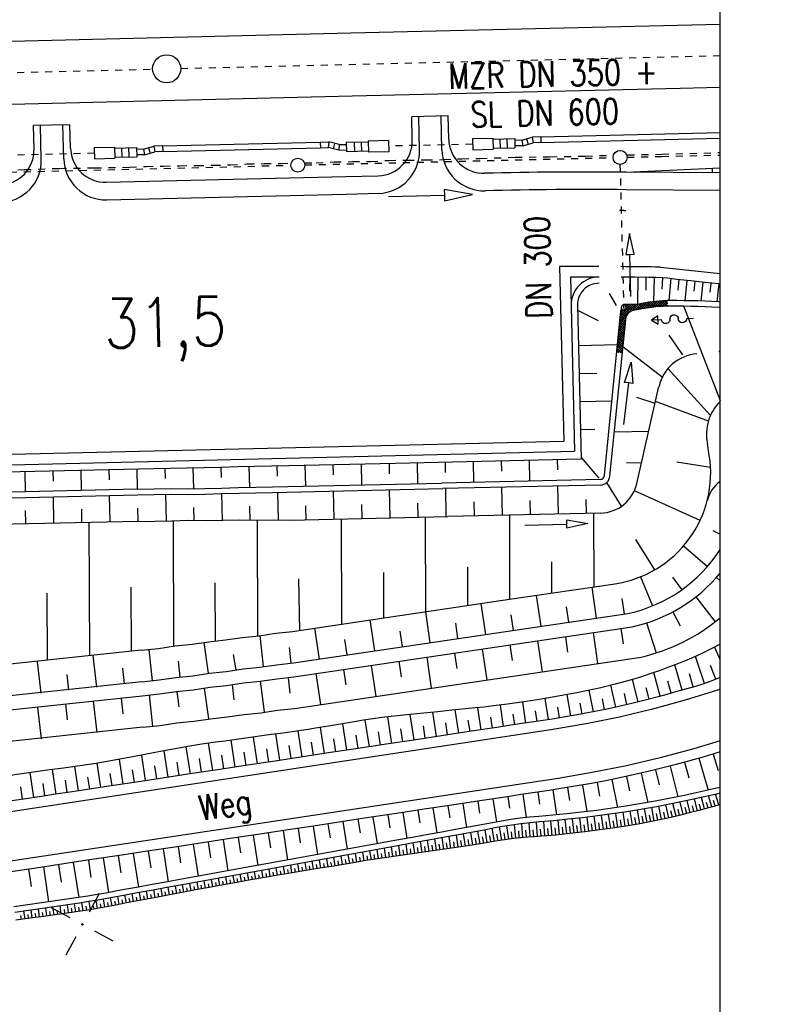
# Model space of a CAD drawing. Extents: x 0 to 1135, y 0 to 420.
# Tile 45 of 80: x 900 to 955, y 100 to 170. Entities that reach past the tile are written whole.
import ezdxf

# ---------------------------------------------------------------- set-up
doc = ezdxf.new("R2010")
doc.units = 0
doc.header["$LTSCALE"] = 2
doc.header["$MEASUREMENT"] = 0
for name, pattern in [('ACAD_ISO03W100', [0.5, 0.25, -0.25]), ('ACAD_ISO05W100', [0.5, 0.25, -0.25]), ('ACAD_ISO10W100W', [0.5, 0.25, -0.25]), ('AUSGEZOGEN', [0]), ('STRICHLINIEX2', [0.5, 0.25, -0.25])]:
    doc.linetypes.add(name, pattern=pattern)
doc.layers.get('0').update_dxf_attribs({"color": 8, "linetype": 'AUSGEZOGEN'})
for name, color, linetype in [('Bahnachse', 7, 'CONTINUOUS'), ('Böschungen', 15, 'CONTINUOUS'), ('Durchlaesse', 15, 'CONTINUOUS'), ('Gleisachsen', 7, 'CONTINUOUS'), ('Kabelanlagen', 15, 'CONTINUOUS'), ('MULDE', 8, 'AUSGEZOGEN'), ('NETZ', 250, 'AUSGEZOGEN'), ('RAHMEN', 250, 'AUSGEZOGEN'), ('SCHRIFT', 8, 'AUSGEZOGEN'), ('Tiefenentwaesserung_und_Sammell', 15, 'CONTINUOUS'), ('Wege', 15, 'CONTINUOUS')]:
    doc.layers.add(name, color=color, linetype=linetype)
doc.styles.add('ROMANS', font='romans.shx', dxfattribs={"width": 0.8})

# ---------------------------------------------------------------- blocks, each defined once
blk = doc.blocks.new('IKR')
at = {"color": 0}
for p, q in [((0, 1), (0, 2.5)), ((-2.5, 0), (-1, 0)), ((1, 0), (2.5, 0)), ((0, -2.5), (0, -1))]:
    blk.add_line(p, q, dxfattribs=at)
blk.add_circle((0, 0), 0.05, dxfattribs=at)
blk.add_point((0, 0), dxfattribs=at)
blk = doc.blocks.new('*X46')
at = {"color": 0, "linetype": 'ByBlock'}
for p, q in [((-228081, 857016), (-226927, 858171)), ((-228057, 857210), (-227093, 858175)), ((-228033, 857404), (-227259, 858178)), ((-228009, 857598), (-227849, 857758)), ((-227605, 857382), (-227986, 857763)), ((-227977, 857799), (-227920, 857856)), ((-227926, 857873), (-227954, 857901)), ((-227535, 857483), (-227792, 857739)), ((-227761, 858185), (-227758, 858189)), ((-227250, 857706), (-227732, 858188)), ((-227453, 857570), (-227685, 857802)), ((-227672, 858105), (-227591, 858185)), ((-227358, 857645), (-227641, 857928)), ((-227639, 857968), (-227425, 858182)), ((-227126, 857752), (-227558, 858185)), ((-226984, 857779), (-227385, 858181)), ((-226834, 857800), (-227212, 858177)), ((-227201, 857727), (-226747, 858181)), ((-226685, 857820), (-227038, 858174)), ((-226978, 857780), (-226521, 858237)), ((-226535, 857840), (-226865, 858170)), ((-226782, 857807), (-226324, 858265)), ((-226384, 857859), (-226715, 858189)), ((-226586, 857833), (-226130, 858289)), ((-226233, 857878), (-226578, 858223)), ((-226083, 857897), (-226437, 858251)), ((-226391, 857858), (-225937, 858312)), ((-225931, 857915), (-226286, 858269)), ((-226197, 857882), (-225746, 858333)), ((-225778, 857932), (-226135, 858288)), ((-226003, 857906), (-225555, 858355)), ((-225625, 857948), (-225984, 858307)), ((-225471, 857964), (-225831, 858324)), ((-225812, 857928), (-225370, 858370)), ((-225312, 857975), (-225678, 858341)), ((-225622, 857949), (-225188, 858382)), ((-225153, 857986), (-225526, 858358)), ((-225434, 857967), (-225006, 858395)), ((-224994, 857996), (-225368, 858370)), ((-225252, 857979), (-224833, 858398)), ((-224826, 857998), (-225209, 858381)), ((-225070, 857991), (-224667, 858394)), ((-224658, 857999), (-225050, 858392)), ((-224894, 857997), (-224650, 858241)), ((-224644, 858156), (-224886, 858397)), ((-224723, 857999), (-224641, 858081)), ((-224660, 858341), (-224718, 858399)), ((-228130, 856629), (-227669, 857089)), ((-228106, 856823), (-227645, 857283)), ((-227705, 856804), (-228063, 857162)), ((-227686, 856954), (-228044, 857313)), ((-227667, 857105), (-228026, 857464)), ((-227648, 857256), (-228007, 857615)), ((-228202, 856047), (-227742, 856507)), ((-228178, 856241), (-227718, 856701)), ((-227799, 856049), (-228157, 856408)), ((-228154, 856435), (-227693, 856895)), ((-227780, 856200), (-228139, 856558)), ((-227761, 856351), (-228120, 856709)), ((-227742, 856502), (-228101, 856860)), ((-227724, 856653), (-228082, 857011)), ((-228299, 855271), (-227839, 855732)), ((-228275, 855465), (-227814, 855926)), ((-227893, 855295), (-228252, 855653)), ((-228251, 855659), (-227790, 856120)), ((-227874, 855446), (-228233, 855804)), ((-228227, 855853), (-227766, 856314)), ((-227855, 855597), (-228214, 855955)), ((-227837, 855747), (-228195, 856106)), ((-227818, 855898), (-228176, 856257)), ((-228348, 854883), (-227887, 855344)), ((-228026, 854748), (-228327, 855050)), ((-228323, 855077), (-227863, 855538)), ((-227950, 854842), (-228308, 855201)), ((-227931, 854993), (-228289, 855351)), ((-228282, 854779), (-227911, 855150)), ((-227912, 855144), (-228270, 855502)), ((-228133, 854759), (-227935, 854956)), ((-228216, 854769), (-228346, 854899)), ((-227977, 854745), (-227960, 854762))]:
    blk.add_line(p, q, dxfattribs=at)

msp = doc.modelspace()

# ---------------------------------------------------------------- linework, layer by layer
at = {"layer": 'Bahnachse', "linetype": 'ACAD_ISO10W100W'}
for points in [[(911.509, 166.445), (950, 167.367)], [(889.847, 165.926), (909.509, 166.397)]]:
    msp.add_lwpolyline(points, dxfattribs=at)
at = {"layer": 'Bahnachse', "linetype": 'Continuous'}
msp.add_circle((910.509, 166.421), 1, dxfattribs=at)
at = {"layer": 'Böschungen', "linetype": 'Continuous'}
for p, q in [((943.291, 159.041), (950, 159.35)), ((949.455, 158.987), (949.447, 159.324)), ((942.08, 150.369), (942.579, 149.512)), ((939.816, 149.521), (940.078, 138.571)), ((939.824, 149.177), (941.304, 148.456)), ((941.74, 137.372), (942.924, 149.133)), ((942.971, 149.36), (942.924, 149.133)), ((942.138, 137.332), (943.286, 148.737)), ((947.33, 145.991), (946.362, 147.399)), ((939.884, 146.669), (942.687, 146.736)), ((945.868, 144.393), (943.069, 146.572)), ((939.932, 144.669), (941.207, 144.7)), ((942.884, 144.74), (942.886, 144.74)), ((944.053, 136.8), (945.639, 143.745)), ((939.98, 142.67), (942.273, 142.725)), ((945.358, 142.514), (944.054, 142.962)), ((949.17, 141.27), (945.395, 142.676)), ((940.028, 140.671), (941.053, 140.695)), ((942.458, 140.503), (944.907, 140.538)), ((949.229, 138.821), (949.096, 139.66)), ((938.373, 138.532), (938.39, 137.782)), ((940.076, 138.671), (941.334, 137.183)), ((906.381, 137.805), (906.398, 137.08)), ((908.381, 137.85), (908.414, 136.401)), ((920.377, 138.123), (920.412, 136.623)), ((922.377, 138.168), (922.394, 137.419)), ((924.376, 138.214), (924.411, 136.714)), ((926.376, 138.259), (926.393, 137.51)), ((928.375, 138.305), (928.41, 136.805)), ((930.375, 138.35), (930.392, 137.601)), ((932.374, 138.396), (932.408, 136.896)), ((934.374, 138.441), (934.391, 137.691)), ((936.373, 138.487), (936.407, 136.987)), ((943.316, 138.313), (944.393, 138.291)), ((949.319, 137.943), (946.905, 138.331)), ((900.383, 137.668), (900.416, 136.219)), ((902.382, 137.714), (902.399, 136.989)), ((904.382, 137.759), (904.415, 136.31)), ((941.449, 137.102), (930.142, 136.845)), ((908.414, 136.401), (891.543, 136.017)), ((941.458, 136.702), (930.213, 136.446)), ((930.464, 134.451), (930.418, 136.451)), ((934.463, 134.542), (934.417, 136.542)), ((938.461, 134.633), (938.416, 136.633)), ((942.968, 135.189), (941.916, 136.887)), ((891.552, 135.617), (908.423, 136.001)), ((902.466, 134.015), (902.424, 135.864)), ((906.465, 134.106), (906.423, 135.955)), ((922.466, 134.269), (922.42, 136.269)), ((926.465, 134.36), (926.419, 136.36)), ((948.573, 134.18), (943.882, 136.292)), ((924.465, 134.315), (924.442, 135.315)), ((928.464, 134.406), (928.441, 135.406)), ((932.463, 134.497), (932.44, 135.497)), ((936.462, 134.588), (936.439, 135.587)), ((940.461, 134.679), (940.438, 135.678)), ((900.467, 133.969), (900.446, 134.894)), ((904.466, 134.06), (904.445, 134.985)), ((928.964, 134.419), (928.983, 127.655)), ((941.482, 134.702), (930.565, 134.454)), ((934.964, 134.558), (934.981, 128.544)), ((940.964, 134.693), (940.978, 129.432)), ((908.468, 134.101), (891.65, 133.719)), ((922.965, 134.284), (922.986, 126.767)), ((949.469, 133.451), (950, 133.182)), ((945.352, 130.658), (943.979, 132.817)), ((947.392, 132.354), (949.098, 130.887)), ((931.974, 130.842), (931.982, 128.1)), ((937.973, 131.216), (937.98, 128.988)), ((925.975, 130.466), (925.985, 127.211)), ((944.329, 130.156), (945.173, 128.07)), ((946.61, 130.131), (947.261, 129.214)), ((949.741, 130.103), (950, 129.872)), ((934.981, 128.544), (942.5, 129.658)), ((940.836, 129.411), (941.164, 127.203)), ((936.88, 128.825), (937.207, 126.617)), ((948.262, 128.713), (949.649, 126.941)), ((932.923, 128.239), (933.25, 126.03)), ((939.022, 128.014), (939.185, 126.91)), ((942.978, 128.6), (943.142, 127.496)), ((928.966, 127.653), (929.293, 125.444)), ((935.065, 127.428), (935.228, 126.324)), ((946.616, 127.642), (947.145, 126.649)), ((925.009, 127.067), (925.336, 124.858)), ((931.108, 126.842), (931.271, 125.737)), ((937.986, 126.732), (937.986, 126.716)), ((944.743, 126.853), (945.426, 124.709)), ((921.052, 126.48), (921.379, 124.272)), ((927.151, 126.255), (927.315, 125.151)), ((934.987, 126.288), (934.987, 126.242)), ((938.956, 125.873), (939.12, 124.769)), ((940.935, 126.166), (941.262, 123.957)), ((942.913, 126.459), (943.077, 125.355)), ((923.194, 125.669), (923.358, 124.565)), ((935, 125.287), (935.163, 124.182)), ((936.978, 125.58), (937.305, 123.371)), ((908.688, 124.901), (879.264, 121.774)), ((905.248, 124.521), (905.5, 122.277)), ((931.043, 124.7), (931.206, 123.596)), ((933.021, 124.993), (933.348, 122.785)), ((901.273, 124.077), (901.524, 121.832)), ((925.107, 123.821), (925.435, 121.613)), ((927.086, 124.114), (927.249, 123.01)), ((929.064, 124.407), (929.391, 122.199)), ((903.386, 123.177), (903.512, 122.054)), ((907.362, 123.621), (907.487, 122.499)), ((921.151, 123.235), (921.478, 121.026)), ((923.129, 123.528), (923.293, 122.424)), ((908.742, 122.652), (879.501, 119.545)), ((879.607, 118.553), (908.765, 121.652)), ((903.285, 121.049), (903.41, 119.926)), ((905.272, 121.271), (905.523, 119.026)), ((907.26, 121.493), (907.386, 120.371)), ((901.297, 120.826), (901.548, 118.582)), ((908.819, 119.403), (879.844, 116.324))]:
    msp.add_line(p, q, dxfattribs=at)
for points in [[(943.136, 141.015), (943.483, 143.995), (943.185, 144.029), (943.656, 145.485), (943.781, 143.96), (943.483, 143.995)], [(926.841, 138.27), (940.078, 138.571)], [(892.641, 137.492), (909.58, 137.878), (910.78, 137.905), (911.98, 137.932), (913.179, 137.959), (914.379, 137.987), (915.579, 138.014), (916.778, 138.041), (917.978, 138.068), (919.228, 138.097), (926.841, 138.27)], [(910.38, 137.896), (910.397, 137.171)], [(912.38, 137.941), (912.414, 136.442)], [(914.379, 137.987), (914.396, 137.237)], [(916.379, 138.032), (916.413, 136.532)], [(918.378, 138.078), (918.395, 137.328)], [(908.414, 136.401), (909.613, 136.428), (910.813, 136.455), (912.014, 136.432), (913.213, 136.46), (914.413, 136.487), (915.613, 136.514), (916.862, 136.543), (918.062, 136.57), (930.142, 136.845)], [(908.423, 136.001), (909.622, 136.028), (910.822, 136.055), (912.023, 136.033), (913.223, 136.06), (914.422, 136.087), (915.672, 136.116), (916.872, 136.143), (918.071, 136.17), (930.213, 136.446)], [(910.422, 136.046), (910.465, 134.147)], [(914.422, 136.087), (914.465, 134.188)], [(918.421, 136.178), (918.466, 134.229)], [(908.465, 134.151), (908.444, 135.051)], [(912.465, 134.192), (912.444, 135.092)], [(916.466, 134.183), (916.443, 135.183)], [(920.466, 134.224), (920.443, 135.224)], [(908.468, 134.101), (910.865, 134.156), (912.065, 134.183), (913.316, 134.161), (914.515, 134.189), (915.715, 134.216), (916.916, 134.193), (918.116, 134.221), (919.316, 134.198), (930.565, 134.454)], [(904.963, 134.025), (904.999, 124.509)], [(908.465, 134.151), (908.467, 134.151)], [(910.962, 134.165), (910.996, 125.191)], [(916.965, 134.194), (916.988, 125.933)], [(936.059, 133.845), (939.058, 133.916), (939.051, 134.216), (940.557, 133.952), (939.065, 133.616), (939.058, 133.916)], [(907.994, 124.827), (907.979, 129.416)], [(913.992, 125.565), (913.979, 129.721)], [(920.003, 126.325), (919.948, 130.012)], [(901.996, 124.19), (901.981, 128.97)], [(908.688, 124.901), (909.922, 125.032), (911.119, 125.209), (912.316, 125.336), (913.512, 125.514), (914.71, 125.641), (915.906, 125.818), (917.103, 125.945), (918.3, 126.123), (919.497, 126.25), (934.981, 128.544)], [(908.742, 122.652), (909.974, 122.783), (911.17, 122.96), (912.367, 123.087), (913.563, 123.264), (914.761, 123.392), (915.957, 123.569), (917.155, 123.696), (918.351, 123.873), (919.548, 124.001), (943.423, 127.538)], [(908.765, 121.652), (909.996, 121.783), (911.193, 121.96), (912.39, 122.087), (913.586, 122.265), (914.784, 122.392), (915.98, 122.569), (917.177, 122.696), (918.374, 122.874), (919.571, 123.001), (943.721, 126.579)], [(917.153, 125.947), (917.403, 123.752)], [(913.164, 125.456), (913.464, 123.262)], [(909.224, 124.966), (909.475, 122.721)], [(915.458, 123.507), (915.283, 124.604)], [(919.398, 123.997), (919.273, 125.095)], [(908.819, 119.403), (910.047, 119.533), (911.244, 119.711), (912.441, 119.838), (913.637, 120.015), (914.835, 120.142), (916.031, 120.32), (917.228, 120.447), (918.425, 120.624), (919.622, 120.751), (944.358, 124.416)], [(911.469, 123.017), (911.344, 124.114)], [(915.182, 122.451), (915.307, 121.353)], [(917.177, 122.696), (917.477, 120.503)], [(919.172, 122.942), (919.297, 121.844)], [(909.248, 121.716), (909.499, 119.471)], [(911.243, 121.961), (911.367, 120.864)], [(913.187, 122.205), (913.487, 120.012)]]:
    msp.add_lwpolyline(points, dxfattribs=at)
for centre, radius, start, end in [((941.366, 149.558), 1.55, 89.49267, 181.37222), ((948.564, 143.076), 3, 94.34299, 167.13063), ((941.327, 137.571), 8, 278.42722, 8.98261), ((941.442, 137.402), 0.3, 271.30253, 354.25163), ((941.442, 137.402), 0.7, 271.30253, 354.25163), ((941.42, 137.401), 2.7, 271.30253, 347.13063), ((951.497, 134.96), 2.5, 126.79536, 165.59982), ((941.327, 137.571), 10.25, 281.79927, 327.79201), ((941.327, 137.571), 11.25, 282.28327, 320.43552), ((941.327, 137.571), 13.5, 282.97349, 309.97278)]:
    msp.add_arc(centre, radius, start, end, dxfattribs=at)
at = {"layer": 'Durchlaesse', "linetype": 'STRICHLINIEX2'}
msp.add_line((942.854, 159.594), (943.126, 149.138), dxfattribs=at)
at = {"layer": 'Durchlaesse', "linetype": 'Continuous'}
msp.add_lwpolyline([(943.636, 150.168), (943.564, 153.168), (943.864, 153.175), (943.528, 154.667), (943.264, 153.16), (943.564, 153.168)], dxfattribs=at)
msp.add_ellipse((943.121, 149.363), major_axis=(-0.005, 0.225), ratio=0.666667, dxfattribs=at)
at = {"layer": 'Gleisachsen', "linetype": 'Continuous'}
for p, q in [((923.64, 168.986), (950, 169.618)), ((842.442, 167.041), (923.64, 168.986)), ((923.748, 164.488), (947.156, 165.048)), ((947.156, 165.048), (950, 165.116)), ((842.518, 162.542), (923.748, 164.488))]:
    msp.add_line(p, q, dxfattribs=at)
at = {"layer": 'Kabelanlagen', "linetype": 'Continuous'}
for p, q in [((937.202, 161.559), (950, 161.866)), ((910.214, 160.912), (921.466, 161.182)), ((921.466, 161.182), (922.075, 161.197)), ((921.466, 161.182), (921.476, 160.782)), ((922.075, 161.197), (922.032, 160.795)), ((922.826, 161.015), (922.075, 161.197)), ((922.477, 161.099), (922.382, 160.711)), ((922.826, 161.015), (922.783, 160.613)), ((922.826, 161.015), (923.33, 161.027)), ((924.887, 161.189), (923.327, 161.152)), ((923.327, 161.152), (923.343, 160.502)), ((923.887, 161.165), (923.903, 160.515)), ((924.387, 161.177), (924.403, 160.527)), ((926.335, 161.299), (924.885, 161.264)), ((924.885, 161.264), (924.904, 160.464)), ((926.335, 161.299), (926.354, 160.499)), ((932.333, 161.442), (933.783, 161.477)), ((932.333, 161.442), (932.352, 160.643)), ((933.783, 161.477), (933.802, 160.677)), ((933.784, 161.402), (935.344, 161.439)), ((934.284, 161.414), (934.3, 160.764)), ((934.784, 161.426), (934.8, 160.776)), ((935.344, 161.439), (935.36, 160.79)), ((935.851, 161.327), (935.347, 161.314)), ((935.851, 161.327), (936.592, 161.544)), ((935.851, 161.327), (935.913, 160.928)), ((935.913, 160.928), (936.655, 161.146)), ((936.196, 161.428), (936.309, 161.044)), ((937.202, 161.559), (936.592, 161.544)), ((936.592, 161.544), (936.655, 161.146)), ((937.211, 161.159), (936.655, 161.146)), ((937.202, 161.559), (937.211, 161.159)), ((937.211, 161.159), (950, 161.465)), ((905.345, 160.796), (906.795, 160.831)), ((905.345, 160.796), (905.364, 159.996)), ((906.795, 160.831), (906.814, 160.031)), ((906.796, 160.756), (908.356, 160.793)), ((907.296, 160.768), (907.312, 160.118)), ((907.796, 160.78), (907.812, 160.13)), ((908.356, 160.793), (908.372, 160.143)), ((908.863, 160.68), (908.359, 160.668)), ((908.863, 160.68), (909.604, 160.898)), ((908.863, 160.68), (908.925, 160.281)), ((908.925, 160.281), (909.667, 160.499)), ((909.208, 160.782), (909.321, 160.398)), ((910.214, 160.912), (909.604, 160.898)), ((909.604, 160.898), (909.667, 160.499)), ((910.223, 160.513), (909.667, 160.499)), ((910.214, 160.912), (910.223, 160.513)), ((910.223, 160.513), (921.476, 160.782)), ((921.476, 160.782), (922.032, 160.795)), ((922.783, 160.613), (922.032, 160.795)), ((922.783, 160.613), (923.34, 160.627)), ((924.903, 160.539), (923.343, 160.502)), ((926.354, 160.499), (924.904, 160.464)), ((932.352, 160.643), (933.802, 160.677)), ((933.8, 160.752), (935.36, 160.79)), ((935.913, 160.928), (935.357, 160.915)), ((905.364, 159.996), (906.814, 160.031)), ((906.812, 160.106), (908.372, 160.143)), ((908.925, 160.281), (908.369, 160.268))]:
    msp.add_line(p, q, dxfattribs=at)
at = {"layer": 'Kabelanlagen', "linetype": 'STRICHLINIEX2'}
for p, q in [((932.343, 161.039), (926.344, 160.899)), ((905.355, 160.393), (899.356, 160.252))]:
    msp.add_line(p, q, dxfattribs=at)
at = {"layer": 'MULDE'}
msp.add_lwpolyline([(402.166, 240.739, 0.000005), (413.432, 240.736, 0.000006), (421.553, 240.734, 0), (450.359, 240.727, 0.000007), (451.858, 240.727), (463.169, 240.725, 0.000006), (493.058, 240.719, 0.000025), (500.112, 240.719, 0.000589), (500.474, 240.719, 0.000017), (513.159, 240.748, 0.001441), (540.28, 240.89, -0.004051), (549.925, 240.89, -0.002327), (552.304, 240.86, 0.000509), (563.184, 240.682, 0.000608), (574.057, 240.528, 0.011247), (574.645, 240.534, 0.026637), (574.657, 240.535, 0.000678), (575.137, 240.602, 0.037681), (577.069, 241.027, 0.034266), (579.104, 241.795)], format="xyb", dxfattribs=at)
at = {"layer": 'RAHMEN'}
msp.add_line((950, 0), (950, 415), dxfattribs=at)
at = {"layer": 'Tiefenentwaesserung_und_Sammell', "linetype": 'ACAD_ISO03W100'}
msp.add_line((945.845, 160.328), (950, 160.44), dxfattribs=at)
at = {"layer": 'Tiefenentwaesserung_und_Sammell', "linetype": 'STRICHLINIEX2'}
for p, q in [((920.37, 159.555), (942.363, 160.082)), ((943.363, 160.106), (945.849, 160.166)), ((945.849, 160.166), (950, 160.265)), ((843.332, 157.71), (919.37, 159.531))]:
    msp.add_line(p, q, dxfattribs=at)
at = {"layer": 'Tiefenentwaesserung_und_Sammell', "linetype": 'ACAD_ISO03W100'}
for points in [[(943.386, 160.281), (945.388, 160.311), (945.845, 160.328)], [(897.895, 159.183), (900.347, 159.222), (902.85, 159.31), (905.352, 159.349), (907.853, 159.387), (909.055, 159.457), (910.256, 159.478), (911.457, 159.498), (912.658, 159.519), (913.859, 159.539), (915.06, 159.559), (916.262, 159.63), (917.463, 159.65), (918.664, 159.67), (919.367, 159.682)], [(897.895, 159.183), (900.347, 159.222), (902.85, 159.31), (905.352, 159.349), (907.853, 159.387), (909.055, 159.457), (910.256, 159.478), (911.457, 159.498), (912.658, 159.519), (913.859, 159.539), (915.06, 159.559), (916.262, 159.63), (917.463, 159.65), (918.664, 159.67), (919.367, 159.682)], [(920.366, 159.698), (921.165, 159.709), (922.467, 159.777), (923.768, 159.795), (925.069, 159.813), (926.371, 159.88), (927.672, 159.898), (928.973, 159.916), (930.274, 159.934), (931.576, 160.002), (932.877, 160.02), (935.38, 160.108), (937.881, 160.147), (940.383, 160.185), (942.386, 160.256)]]:
    msp.add_lwpolyline(points, dxfattribs=at)
at = {"layer": 'Tiefenentwaesserung_und_Sammell', "linetype": 'Continuous'}
msp.add_lwpolyline([(926.326, 157.297), (930.325, 157.392), (930.335, 156.992), (932.325, 157.44), (930.316, 157.792), (930.325, 157.392)], dxfattribs=at)
for centre in [(942.863, 160.094), (919.87, 159.543)]:
    msp.add_circle(centre, 0.5, dxfattribs=at)
at = {"layer": 'Wege', "linetype": 'Continuous'}
for p, q in [((903.606, 162.427), (901.006, 162.367)), ((903.164, 159.994), (903.106, 162.416)), ((903.645, 160.756), (903.606, 162.427)), ((930.594, 163.059), (927.995, 162.998)), ((928.034, 161.339), (927.995, 162.998)), ((928.552, 160.601), (928.495, 163.01)), ((930.152, 160.64), (930.094, 163.047)), ((930.634, 161.402), (930.594, 163.059)), ((901.046, 160.693), (901.006, 162.367)), ((901.564, 159.956), (901.506, 162.378)), ((950, 158.982), (943.291, 159.041)), ((906.205, 158.316), (923.281, 158.725)), ((923.281, 158.725), (925.595, 158.78)), ((923.311, 157.475), (925.677, 157.532)), ((950, 157.732), (943.279, 157.791)), ((950, 157.732), (943.279, 157.791)), ((906.234, 157.066), (923.311, 157.475)), ((938.549, 152.296), (938.847, 139.842)), ((945.736, 152.269), (950, 151.805)), ((939.317, 151.55), (939.615, 139.11)), ((943.555, 151.539), (943.545, 150.534)), ((944.128, 151.533), (944.107, 149.626)), ((944.703, 151.528), (944.69, 150.621)), ((945.289, 151.523), (945.237, 149.793)), ((945.891, 151.5), (945.836, 150.676)), ((946.485, 151.442), (946.329, 149.874)), ((947.064, 151.373), (946.979, 150.621)), ((947.629, 151.311), (947.474, 149.864)), ((948.198, 151.251), (948.123, 150.553)), ((948.769, 151.188), (948.62, 149.838)), ((949.338, 151.126), (949.266, 150.47)), ((949.905, 151.064), (949.768, 149.783)), ((950.038, 142.713), (947.406, 149.465)), ((945.552, 148.791), (945.107, 148.472)), ((945.82, 148.509), (945.107, 148.472)), ((945.107, 148.472), (945.582, 148.198)), ((945.582, 148.198), (945.552, 148.791)), ((945.837, 148.426), (945.82, 148.509)), ((945.876, 148.35), (945.837, 148.426)), ((945.936, 148.288), (945.876, 148.35)), ((946.38, 148.376), (946.328, 148.309)), ((946.412, 148.456), (946.38, 148.376)), ((946.42, 148.541), (946.412, 148.456)), ((946.42, 148.541), (946.427, 148.625)), ((946.427, 148.625), (946.458, 148.704)), ((946.458, 148.704), (946.51, 148.772)), ((946.51, 148.772), (946.579, 148.822)), ((946.579, 148.822), (946.659, 148.85)), ((946.659, 148.85), (946.744, 148.855)), ((946.744, 148.855), (946.827, 148.836)), ((946.827, 148.836), (946.901, 148.794)), ((946.901, 148.794), (946.96, 148.733)), ((946.96, 148.733), (946.999, 148.658)), ((946.999, 148.658), (947.016, 148.574)), ((947.033, 148.49), (947.016, 148.574)), ((947.072, 148.414), (947.033, 148.49)), ((947.132, 148.353), (947.072, 148.414)), ((947.206, 148.31), (947.132, 148.353)), ((947.525, 148.373), (947.456, 148.323)), ((947.578, 148.441), (947.525, 148.373)), ((947.609, 148.52), (947.578, 148.441)), ((947.617, 148.605), (947.609, 148.52)), ((947.622, 148.601), (948.103, 148.626)), ((946.01, 148.246), (945.936, 148.288)), ((946.093, 148.226), (946.01, 148.246)), ((946.178, 148.231), (946.093, 148.226)), ((946.259, 148.259), (946.178, 148.231)), ((946.328, 148.309), (946.259, 148.259)), ((947.289, 148.29), (947.206, 148.31)), ((947.375, 148.295), (947.289, 148.29)), ((947.456, 148.323), (947.375, 148.295)), ((950, 146.138), (949.942, 146.283)), ((949.304, 141.661), (946.264, 145.014)), ((893.86, 138.764), (926.81, 139.554)), ((926.81, 139.554), (938.847, 139.842)), ((893.129, 137.997), (926.828, 138.804)), ((926.828, 138.804), (939.615, 139.11)), ((948.897, 122.53), (948.234, 124.457)), ((950, 124.24), (949.597, 125.137)), ((947.298, 122.057), (946.779, 123.869)), ((949.702, 122.833), (949.309, 123.807)), ((945.732, 121.617), (945.273, 123.304)), ((948.087, 122.28), (947.805, 123.22)), ((942.555, 120.841), (942.212, 122.402)), ((944.145, 121.21), (943.755, 122.818)), ((946.519, 121.836), (946.272, 122.708)), ((948.684, 122.46), (948.066, 122.274)), ((949.292, 122.67), (948.684, 122.46)), ((949.891, 122.912), (949.292, 122.67)), ((950, 122.962), (949.891, 122.912)), ((939.353, 120.211), (939.088, 121.738)), ((940.957, 120.507), (940.655, 122.044)), ((943.351, 121.021), (943.168, 121.812)), ((944.94, 121.408), (944.729, 122.229)), ((946.205, 121.748), (945.584, 121.577)), ((946.825, 121.923), (946.205, 121.748)), ((947.445, 122.099), (946.825, 121.923)), ((948.066, 122.274), (947.445, 122.099)), ((949.821, 122.053), (947.509, 121.336)), ((950, 122.116), (949.821, 122.053)), ((934.549, 119.465), (934.321, 120.982)), ((936.146, 119.707), (935.92, 121.204)), ((937.745, 119.949), (937.511, 121.462)), ((940.156, 120.355), (940.014, 121.12)), ((941.757, 120.67), (941.596, 121.443)), ((943.709, 121.105), (942.767, 120.888)), ((944.648, 121.334), (943.709, 121.105)), ((945.584, 121.577), (944.648, 121.334)), ((947.509, 121.336), (945.175, 120.695)), ((928.164, 118.497), (927.891, 120.309)), ((929.76, 118.739), (929.499, 120.475)), ((931.356, 118.981), (931.106, 120.643)), ((932.953, 119.223), (932.715, 120.804)), ((935.347, 119.586), (935.234, 120.337)), ((936.944, 119.827), (936.831, 120.579)), ((938.548, 120.076), (938.425, 120.837)), ((939.925, 120.312), (938.973, 120.146)), ((941.822, 120.683), (939.925, 120.312)), ((942.767, 120.888), (941.822, 120.683)), ((945.175, 120.695), (942.821, 120.131)), ((923.375, 117.771), (923.09, 119.66)), ((924.971, 118.013), (924.684, 119.921)), ((926.567, 118.255), (926.282, 120.146)), ((930.558, 118.86), (930.43, 119.71)), ((932.155, 119.102), (932.032, 119.913)), ((933.751, 119.344), (933.635, 120.116)), ((935.059, 119.543), (934.071, 119.392)), ((936.048, 119.692), (935.059, 119.543)), ((937.034, 119.84), (936.048, 119.692)), ((938.018, 119.991), (937.034, 119.84)), ((938.973, 120.146), (938.018, 119.991)), ((940.449, 119.646), (938.063, 119.239)), ((942.821, 120.131), (940.449, 119.646)), ((937.93, 119.219), (896.006, 112.863)), ((918.585, 117.045), (918.302, 118.925)), ((920.182, 117.287), (919.903, 119.137)), ((921.778, 117.529), (921.497, 119.395)), ((924.173, 117.892), (924.03, 118.841)), ((925.769, 118.134), (925.625, 119.088)), ((927.366, 118.376), (927.226, 119.303)), ((928.962, 118.618), (928.828, 119.504)), ((932.093, 119.093), (930.116, 118.793)), ((934.071, 119.392), (932.093, 119.093)), ((938.063, 119.239), (937.93, 119.219)), ((913.796, 116.319), (913.503, 118.268)), ((915.393, 116.561), (915.103, 118.48)), ((916.989, 116.803), (916.703, 118.699)), ((920.98, 117.408), (920.84, 118.334)), ((922.576, 117.65), (922.435, 118.59)), ((926.161, 118.193), (924.184, 117.893)), ((928.138, 118.493), (926.161, 118.193)), ((930.116, 118.793), (928.138, 118.493)), ((950, 118.441), (948.115, 117.867)), ((909.007, 115.593), (908.732, 117.42)), ((910.604, 115.835), (910.32, 117.717)), ((912.2, 116.077), (911.908, 118.015)), ((916.191, 116.682), (916.047, 117.633)), ((917.787, 116.924), (917.645, 117.87)), ((919.384, 117.166), (919.243, 118.097)), ((922.206, 117.594), (920.229, 117.294)), ((924.184, 117.893), (922.206, 117.594)), ((948.115, 117.867), (945.722, 117.223)), ((949.501, 117.495), (949.854, 116.328)), ((905.814, 115.108), (905.554, 116.838)), ((907.411, 115.35), (907.144, 117.118)), ((911.402, 115.956), (911.258, 116.912)), ((912.998, 116.198), (912.851, 117.173)), ((914.594, 116.44), (914.449, 117.409)), ((918.251, 116.994), (916.274, 116.694)), ((920.229, 117.294), (918.251, 116.994)), ((945.722, 117.223), (943.31, 116.655)), ((947.451, 116.903), (947.761, 115.783)), ((948.48, 117.193), (949.138, 114.904)), ((901.025, 114.382), (900.757, 116.164)), ((902.622, 114.624), (902.357, 116.384)), ((904.218, 114.866), (903.956, 116.606)), ((906.613, 115.229), (906.481, 116.1)), ((908.209, 115.472), (908.073, 116.371)), ((909.805, 115.714), (909.666, 116.641)), ((912.319, 116.095), (910.342, 115.795)), ((914.297, 116.394), (912.319, 116.095)), ((916.274, 116.694), (914.297, 116.394)), ((940.881, 116.166), (938.455, 115.758)), ((943.31, 116.655), (940.881, 116.166)), ((944.357, 116.122), (944.834, 114.026)), ((945.393, 116.368), (945.654, 115.296)), ((946.426, 116.629), (946.992, 114.435)), ((938.455, 115.758), (893.564, 108.953)), ((901.824, 114.503), (901.69, 115.389)), ((903.42, 114.746), (903.288, 115.62)), ((905.016, 114.987), (904.886, 115.853)), ((908.364, 115.495), (906.387, 115.195)), ((910.342, 115.795), (908.364, 115.495)), ((941.224, 115.467), (941.404, 114.496)), ((942.27, 115.671), (942.67, 113.676)), ((943.313, 115.889), (943.534, 114.867)), ((900.227, 114.262), (900.092, 115.156)), ((903.421, 114.746), (902.432, 114.596)), ((904.41, 114.895), (903.421, 114.746)), ((906.387, 115.195), (904.41, 114.895)), ((935.916, 114.616), (936.171, 112.953)), ((936.986, 114.777), (937.117, 113.916)), ((938.055, 114.938), (938.327, 113.156)), ((939.116, 115.103), (939.264, 114.184)), ((940.175, 115.279), (940.495, 113.387)), ((949.905, 113.863), (949.676, 114.62)), ((900.455, 114.296), (899.466, 114.149)), ((901.444, 114.445), (900.455, 114.296)), ((902.432, 114.596), (901.444, 114.445)), ((931.637, 113.966), (931.908, 112.243)), ((932.706, 114.128), (932.839, 113.283)), ((933.775, 114.29), (934.035, 112.641)), ((934.844, 114.453), (934.972, 113.638)), ((946.855, 113.051), (946.636, 113.956)), ((947.365, 113.176), (947.145, 114.059)), ((947.874, 113.306), (947.653, 114.164)), ((948.382, 113.437), (948.162, 114.274)), ((948.635, 113.505), (948.526, 113.918)), ((948.889, 113.574), (948.669, 114.387)), ((949.144, 113.644), (949.033, 114.044)), ((949.399, 113.715), (949.172, 114.502)), ((949.653, 113.789), (949.538, 114.175)), ((927.361, 113.318), (927.651, 111.472)), ((928.43, 113.48), (928.573, 112.573)), ((929.499, 113.642), (929.78, 111.859)), ((930.568, 113.804), (930.706, 112.928)), ((942.713, 112.257), (942.558, 113.256)), ((943.231, 112.339), (943.073, 113.332)), ((943.749, 112.424), (943.585, 113.412)), ((944.268, 112.513), (944.097, 113.494)), ((944.788, 112.607), (944.606, 113.581)), ((945.305, 112.707), (945.116, 113.67)), ((945.565, 112.76), (945.467, 113.237)), ((945.825, 112.815), (945.621, 113.762)), ((946.084, 112.872), (945.979, 113.34)), ((946.342, 112.93), (946.127, 113.856)), ((946.599, 112.99), (946.49, 113.448)), ((947.109, 113.113), (947, 113.56)), ((947.619, 113.241), (947.509, 113.676)), ((948.128, 113.371), (948.018, 113.795)), ((922.019, 112.508), (922.173, 111.507)), ((923.085, 112.67), (923.395, 110.699)), ((924.154, 112.832), (924.306, 111.862)), ((925.223, 112.994), (925.523, 111.085)), ((926.292, 113.156), (926.439, 112.217)), ((935.928, 111.533), (935.847, 112.517)), ((936.443, 111.57), (936.372, 112.572)), ((936.963, 111.605), (936.894, 112.622)), ((937.487, 111.642), (937.41, 112.669)), ((938.014, 111.686), (937.924, 112.717)), ((938.54, 111.735), (938.438, 112.765)), ((939.063, 111.789), (938.954, 112.816)), ((939.584, 111.845), (939.472, 112.87)), ((940.106, 111.905), (939.987, 112.926)), ((940.629, 111.968), (940.502, 112.985)), ((940.891, 112.001), (940.825, 112.508)), ((941.151, 112.034), (941.017, 113.048)), ((941.412, 112.069), (941.343, 112.574)), ((941.673, 112.105), (941.53, 113.114)), ((941.933, 112.142), (941.86, 112.645)), ((942.194, 112.179), (942.044, 113.183)), ((942.453, 112.218), (942.377, 112.718)), ((942.972, 112.298), (942.894, 112.796)), ((943.491, 112.381), (943.41, 112.876)), ((944.009, 112.468), (943.925, 112.961)), ((944.529, 112.559), (944.44, 113.048)), ((945.047, 112.656), (944.954, 113.14)), ((917.747, 111.86), (917.907, 110.796)), ((918.812, 112.022), (919.134, 109.925)), ((919.885, 112.185), (920.04, 111.151)), ((920.95, 112.346), (921.263, 110.312)), ((931.834, 110.912), (931.696, 111.799)), ((932.352, 110.994), (932.208, 111.89)), ((932.871, 111.079), (932.719, 111.983)), ((933.389, 111.168), (933.229, 112.079)), ((933.903, 111.258), (933.742, 112.178)), ((934.413, 111.345), (934.259, 112.277)), ((934.666, 111.386), (934.594, 111.855)), ((934.917, 111.423), (934.785, 112.369)), ((935.169, 111.456), (935.11, 111.934)), ((935.42, 111.485), (935.317, 112.45)), ((935.673, 111.511), (935.628, 111.998)), ((936.185, 111.552), (936.148, 112.049)), ((936.703, 111.588), (936.668, 112.092)), ((937.225, 111.623), (937.189, 112.134)), ((937.751, 111.663), (937.709, 112.178)), ((938.278, 111.71), (938.229, 112.225)), ((938.802, 111.762), (938.749, 112.276)), ((939.324, 111.817), (939.268, 112.33)), ((939.845, 111.875), (939.787, 112.386)), ((940.368, 111.936), (940.306, 112.446)), ((913.472, 111.212), (913.64, 110.085)), ((914.536, 111.374), (914.877, 109.152)), ((915.609, 111.536), (915.774, 110.44)), ((916.674, 111.698), (917.006, 109.539)), ((928.211, 110.387), (928.102, 111.147)), ((928.728, 110.461), (928.616, 111.241)), ((929.245, 110.534), (929.131, 111.334)), ((929.762, 110.608), (929.645, 111.428)), ((930.279, 110.682), (930.159, 111.522)), ((930.537, 110.719), (930.477, 111.144)), ((930.797, 110.757), (930.672, 111.615)), ((931.056, 110.795), (930.992, 111.228)), ((931.316, 110.833), (931.184, 111.707)), ((931.575, 110.873), (931.507, 111.313)), ((932.093, 110.953), (932.023, 111.398)), ((932.611, 111.036), (932.537, 111.486)), ((933.129, 111.123), (933.052, 111.577)), ((933.646, 111.213), (933.565, 111.671)), ((934.158, 111.303), (934.079, 111.765)), ((908.123, 110.401), (908.492, 107.993)), ((909.196, 110.564), (909.374, 109.374)), ((910.261, 110.725), (910.62, 108.379)), ((911.334, 110.888), (911.507, 109.73)), ((912.399, 111.05), (912.749, 108.766)), ((924.087, 109.776), (923.981, 110.399)), ((924.6, 109.861), (924.497, 110.493)), ((925.113, 109.944), (925.013, 110.586)), ((925.627, 110.023), (925.529, 110.68)), ((925.885, 110.061), (925.836, 110.394)), ((926.142, 110.097), (926.045, 110.774)), ((926.401, 110.134), (926.352, 110.477)), ((926.658, 110.17), (926.561, 110.868)), ((926.917, 110.206), (926.867, 110.56)), ((927.176, 110.241), (927.075, 110.961)), ((927.435, 110.277), (927.383, 110.642)), ((927.694, 110.314), (927.588, 111.054)), ((927.952, 110.35), (927.899, 110.725)), ((928.469, 110.424), (928.414, 110.809)), ((928.986, 110.498), (928.93, 110.892)), ((929.503, 110.571), (929.445, 110.976)), ((930.02, 110.645), (929.961, 111.06)), ((903.847, 109.753), (904.23, 107.253)), ((904.92, 109.916), (905.107, 108.666)), ((905.985, 110.077), (906.364, 107.601)), ((907.058, 110.24), (907.241, 109.019)), ((920.478, 109.179), (920.386, 109.746)), ((920.993, 109.264), (920.9, 109.839)), ((921.509, 109.348), (921.414, 109.933)), ((921.766, 109.391), (921.719, 109.685)), ((922.024, 109.433), (921.928, 110.026)), ((922.282, 109.475), (922.233, 109.774)), ((922.539, 109.517), (922.442, 110.119)), ((922.797, 109.56), (922.748, 109.863)), ((923.054, 109.603), (922.956, 110.213)), ((923.313, 109.646), (923.262, 109.952)), ((923.572, 109.689), (923.468, 110.306)), ((923.83, 109.732), (923.777, 110.042)), ((924.343, 109.819), (924.291, 110.132)), ((924.856, 109.903), (924.806, 110.221)), ((925.37, 109.984), (925.321, 110.309)), ((900.644, 109.267), (900.83, 108.024)), ((901.713, 109.429), (902.086, 106.939)), ((902.782, 109.592), (902.969, 108.344)), ((916.366, 108.477), (916.27, 108.998)), ((916.879, 108.57), (916.783, 109.092)), ((917.392, 108.662), (917.299, 109.185)), ((917.905, 108.751), (917.814, 109.279)), ((918.162, 108.795), (918.117, 109.06)), ((918.419, 108.838), (918.329, 109.372)), ((918.676, 108.881), (918.631, 109.15)), ((918.932, 108.924), (918.844, 109.466)), ((919.19, 108.966), (919.146, 109.24)), ((919.447, 109.009), (919.358, 109.559)), ((919.705, 109.051), (919.66, 109.329)), ((919.963, 109.094), (919.872, 109.653)), ((920.22, 109.136), (920.175, 109.418)), ((920.736, 109.221), (920.689, 109.507)), ((921.251, 109.306), (921.204, 109.596)), ((912.769, 107.823), (912.673, 108.345)), ((913.283, 107.916), (913.187, 108.439)), ((913.797, 108.009), (913.7, 108.532)), ((914.054, 108.055), (914.005, 108.317)), ((914.311, 108.102), (914.214, 108.625)), ((914.567, 108.148), (914.519, 108.41)), ((914.824, 108.195), (914.728, 108.719)), ((915.081, 108.242), (915.033, 108.503)), ((915.338, 108.289), (915.242, 108.812)), ((915.595, 108.336), (915.547, 108.597)), ((915.852, 108.383), (915.756, 108.905)), ((916.109, 108.43), (916.061, 108.691)), ((916.622, 108.524), (916.574, 108.784)), ((917.135, 108.616), (917.088, 108.878)), ((917.648, 108.707), (917.602, 108.969)), ((908.662, 107.057), (908.562, 107.6)), ((909.175, 107.152), (909.076, 107.693)), ((909.689, 107.248), (909.59, 107.785)), ((910.202, 107.344), (910.104, 107.878)), ((910.459, 107.393), (910.41, 107.659)), ((910.715, 107.441), (910.618, 107.972)), ((910.972, 107.49), (910.923, 107.754)), ((911.228, 107.538), (911.131, 108.065)), ((911.485, 107.586), (911.437, 107.849)), ((911.742, 107.634), (911.645, 108.159)), ((911.998, 107.682), (911.95, 107.944)), ((912.255, 107.729), (912.159, 108.252)), ((912.512, 107.776), (912.464, 108.037)), ((913.026, 107.87), (912.978, 108.131)), ((913.54, 107.963), (913.492, 108.224)), ((904.544, 106.296), (904.458, 106.883)), ((905.063, 106.374), (904.971, 106.96)), ((905.583, 106.459), (905.482, 107.041)), ((906.101, 106.554), (905.993, 107.128)), ((906.359, 106.603), (906.304, 106.889)), ((906.617, 106.655), (906.503, 107.22)), ((906.874, 106.707), (906.816, 106.987)), ((907.13, 106.758), (907.015, 107.315)), ((907.385, 106.81), (907.329, 107.087)), ((907.64, 106.861), (907.531, 107.411)), ((907.895, 106.911), (907.842, 107.185)), ((908.151, 106.96), (908.046, 107.506)), ((908.406, 107.009), (908.355, 107.281)), ((908.919, 107.104), (908.869, 107.375)), ((909.432, 107.2), (909.383, 107.469)), ((909.945, 107.296), (909.896, 107.564)), ((900.401, 105.723), (900.328, 106.275)), ((900.919, 105.792), (900.845, 106.351)), ((901.437, 105.862), (901.361, 106.427)), ((901.695, 105.897), (901.657, 106.181)), ((901.955, 105.933), (901.877, 106.503)), ((902.215, 105.968), (902.175, 106.255)), ((902.474, 106.004), (902.392, 106.58)), ((902.733, 106.041), (902.691, 106.329)), ((902.991, 106.077), (902.908, 106.656)), ((903.25, 106.113), (903.208, 106.403)), ((903.509, 106.149), (903.425, 106.732)), ((903.767, 106.185), (903.725, 106.477)), ((904.026, 106.222), (903.942, 106.807)), ((904.284, 106.258), (904.242, 106.552)), ((904.803, 106.334), (904.759, 106.628)), ((905.323, 106.416), (905.275, 106.708)), ((905.842, 106.505), (905.79, 106.795)), ((900.142, 105.689), (900.106, 105.963)), ((900.66, 105.758), (900.623, 106.035)), ((901.178, 105.827), (901.14, 106.108))]:
    msp.add_line(p, q, dxfattribs=at)
for points in [[(950, 151.054), (949.92, 151.063), (948.921, 151.172), (947.922, 151.28), (947.422, 151.333), (946.923, 151.389), (946.59, 151.43), (946.257, 151.468), (945.924, 151.498), (945.424, 151.52), (944.924, 151.526), (943.924, 151.535), (942.929, 151.544)], [(950, 149.769), (949.909, 149.775), (948.909, 149.826), (948.409, 149.845), (947.909, 149.858), (947.409, 149.865), (946.909, 149.87), (946.576, 149.874), (946.242, 149.873), (945.909, 149.861), (945.408, 149.815), (944.908, 149.747), (944.407, 149.673), (944.107, 149.591), (943.116, 149.588), (943.116, 149.588)], [(950, 149.369), (949.905, 149.375), (948.905, 149.426), (948.406, 149.445), (947.906, 149.458), (947.406, 149.465), (946.906, 149.47), (946.572, 149.474), (946.238, 149.473), (945.906, 149.461), (945.404, 149.415), (944.905, 149.347), (944.403, 149.273), (943.903, 149.193), (943.903, 149.193), (943.903, 149.193)], [(950, 125.343), (949.914, 125.301), (949.493, 125.083), (949.074, 124.862), (948.651, 124.649), (948.078, 124.389), (947.495, 124.15), (946.909, 123.92), (946.32, 123.692), (945.731, 123.469), (945.137, 123.256), (944.238, 122.963), (943.331, 122.697), (942.417, 122.453), (941.498, 122.23), (940.574, 122.027), (939.647, 121.842), (938.716, 121.671), (937.784, 121.509), (936.803, 121.344), (935.821, 121.189), (934.831, 121.048), (933.838, 120.924), (933.175, 120.851), (932.511, 120.784), (931.847, 120.718), (930.851, 120.617), (929.855, 120.512), (928.86, 120.408), (927.864, 120.307), (927.199, 120.242), (926.535, 120.174), (925.873, 120.096), (925.212, 120.004), (924.554, 119.9), (923.896, 119.792), (922.909, 119.631), (921.922, 119.468), (921.265, 119.356), (920.607, 119.246), (919.948, 119.143), (919.288, 119.052), (918.627, 118.967), (917.965, 118.881), (917.305, 118.787), (916.646, 118.69), (915.986, 118.596), (915.325, 118.508), (914.663, 118.424), (914.002, 118.338), (913.012, 118.196), (912.025, 118.035), (911.369, 117.917), (910.713, 117.793), (910.058, 117.667), (909.074, 117.484), (908.091, 117.299), (907.436, 117.174), (906.78, 117.049), (906.124, 116.932), (905.466, 116.825), (904.806, 116.726), (904.146, 116.632), (903.156, 116.494), (902.165, 116.358), (901.174, 116.222), (900.184, 116.083), (898.205, 115.791)], [(950, 117.656), (948.859, 117.303), (946.869, 116.745), (944.865, 116.24), (942.848, 115.79), (941.835, 115.584), (940.82, 115.393), (939.802, 115.215), (938.782, 115.05), (937.79, 114.898), (936.798, 114.749), (935.809, 114.599), (934.82, 114.449), (932.843, 114.149), (930.865, 113.849), (928.888, 113.55), (926.911, 113.25), (924.933, 112.95), (922.956, 112.65), (920.978, 112.35), (919.001, 112.051), (917.024, 111.751), (915.046, 111.451), (913.069, 111.151), (911.091, 110.851), (909.114, 110.552), (907.137, 110.252), (905.159, 109.952), (903.182, 109.652), (901.204, 109.352), (899.227, 109.053)], [(950, 115.111), (949.538, 114.998), (947.458, 114.531), (945.368, 114.121), (943.272, 113.767), (941.17, 113.469), (940.117, 113.343), (939.063, 113.229), (938.06, 113.13), (937.057, 113.038), (936.392, 112.976), (935.729, 112.905), (935.067, 112.819), (934.409, 112.71), (933.754, 112.588), (933.099, 112.461), (932.443, 112.339), (931.787, 112.221), (931.13, 112.104), (930.146, 111.926), (929.161, 111.746), (928.177, 111.567), (927.193, 111.389), (925.224, 111.031), (923.255, 110.674), (921.287, 110.316), (919.318, 109.959), (917.349, 109.601), (915.381, 109.243), (913.412, 108.886), (911.444, 108.528), (910.459, 108.349), (909.475, 108.171), (908.49, 107.993), (907.506, 107.813), (906.851, 107.691), (906.195, 107.57), (905.538, 107.456), (904.879, 107.351), (904.22, 107.252), (903.56, 107.156), (902.571, 107.011), (901.582, 106.864), (900.592, 106.718), (899.603, 106.572)], [(950, 114.7), (949.651, 114.614), (947.56, 114.144), (945.461, 113.732), (943.354, 113.375), (941.241, 113.076), (940.183, 112.948), (939.124, 112.833), (938.121, 112.735), (937.117, 112.642), (936.452, 112.58), (935.789, 112.51), (935.127, 112.423), (934.469, 112.315), (933.814, 112.192), (933.159, 112.066), (932.503, 111.944), (931.846, 111.825), (931.19, 111.708), (930.206, 111.53), (929.221, 111.351), (928.237, 111.172), (927.253, 110.993), (925.284, 110.636), (923.315, 110.278), (921.347, 109.921), (919.378, 109.563), (917.409, 109.205), (915.441, 108.848), (913.472, 108.49), (911.503, 108.133), (910.519, 107.954), (909.535, 107.775), (908.55, 107.598), (907.566, 107.418), (906.91, 107.295), (906.255, 107.175), (905.598, 107.06), (904.939, 106.955), (904.28, 106.856), (903.62, 106.76), (902.631, 106.615), (901.642, 106.468), (900.652, 106.322), (899.663, 106.177)], [(950, 113.893), (949.875, 113.854), (949.183, 113.654), (948.487, 113.465), (947.789, 113.284), (947.09, 113.108), (946.389, 112.941), (945.686, 112.785), (944.979, 112.643), (944.271, 112.513), (943.56, 112.392), (942.493, 112.224), (941.424, 112.07), (940.354, 111.934), (939.282, 111.812), (938.277, 111.71), (937.271, 111.626), (936.771, 111.592), (936.27, 111.559), (935.77, 111.52), (935.272, 111.469), (934.612, 111.377), (933.954, 111.267), (933.297, 111.152), (932.311, 110.987), (931.322, 110.834), (930.333, 110.69), (929.343, 110.548), (928.353, 110.407), (927.363, 110.267), (926.702, 110.176), (926.042, 110.083), (925.383, 109.986), (924.724, 109.881), (924.066, 109.772), (923.409, 109.662), (922.422, 109.498), (921.435, 109.336), (920.448, 109.174), (919.462, 109.011), (918.475, 108.848), (917.489, 108.679), (916.505, 108.502), (915.521, 108.322), (914.536, 108.143), (913.552, 107.965), (912.567, 107.786), (911.584, 107.605), (910.6, 107.419), (909.617, 107.234), (908.961, 107.112), (908.305, 106.99), (907.65, 106.863), (906.996, 106.731), (906.342, 106.6), (905.686, 106.477), (905.028, 106.368), (904.369, 106.27), (903.709, 106.177), (902.718, 106.038), (901.728, 105.901), (900.736, 105.768), (899.745, 105.636)]]:
    msp.add_lwpolyline(points, dxfattribs=at)
for centre, radius, start, end in [((925.535, 161.279), 2.5, 271.36955, 1.36653), ((933.133, 161.461), 2.5, 181.36653, 271.40358), ((898.547, 160.634), 2.5, 271.36955, 1.36653), ((906.145, 160.815), 2.5, 181.36653, 271.36955), ((925.553, 160.529), 3, 271.36955, 1.36653), ((933.151, 160.712), 3, 181.36653, 271.40368), ((898.565, 159.884), 3, 271.36955, 1.36653), ((906.163, 160.066), 3, 181.36653, 271.36955), ((940.61, -143.697), 302.75, 89.49267, 91.40358), ((940.61, -143.697), 301.5, 89.49267, 91.40368), ((940.61, -143.697), 296, 89.85702, 90.39888), ((940.61, -143.697), 296, 89.0077, 89.55253), ((940.61, -143.697), 295.25, 89.85232, 90.25084), ((941.366, 149.552), 2, 89.85232, 181.37222), ((944.025, 148.396), 0.806, 98.70064, 163.17719), ((952.326, 140.336), 3.299, 134.82197, 191.82072)]:
    msp.add_arc(centre, radius, start, end, dxfattribs=at)
at = {"layer": 'Wege', "linetype": 'ACAD_ISO05W100'}
msp.add_arc((940.61, -143.697), 300, 89.49267, 89.57673, dxfattribs=at)

# ---------------------------------------------------------------- block references
at = {"layer": 'NETZ', "rotation": 151.5965}
msp.add_blockref('IKR', (904.494, 105.329), dxfattribs=at)
at = {"layer": 'Wege', "linetype": 'Continuous', "xscale": 0.001000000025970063, "yscale": 0.0009999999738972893, "zscale": 0.001, "rotation": 1.366534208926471}
msp.add_blockref('*X46', (1191.306, -702.925), dxfattribs=at)

# ---------------------------------------------------------------- texts
at = {"layer": 'Bahnachse', "linetype": 'Continuous', "style": 'ROMANS', "oblique": 360, "width": 0.8334}
msp.add_text('31,5', height=3.5, rotation=1.37492, dxfattribs=at).set_placement((906.073, 146.472))
at = {"layer": 'Durchlaesse', "linetype": 'Continuous', "style": 'ROMANS', "oblique": 360, "width": 0.8}
msp.add_text('DN 300', height=1.8, rotation=91.36653, dxfattribs=at).set_placement((937.991, 148.597))
at = {"layer": 'SCHRIFT', "style": 'ROMANS', "width": 0.8}
msp.add_text('Weg', height=1.8, rotation=8.43677, dxfattribs=at).set_placement((912.949, 112.728))
at = {"layer": 'Tiefenentwaesserung_und_Sammell', "linetype": 'Continuous', "style": 'ROMANS', "width": 0.8}
for s, oblique, p in [('MZR DN 350 +', 360, (930.623, 164.989)), (' SL DN 600', 0, (931.22, 162.226))]:
    msp.add_text(s, height=1.8, rotation=1.36653, dxfattribs=dict(at, oblique=oblique)).set_placement(p)

doc.saveas('drawing.dxf')
